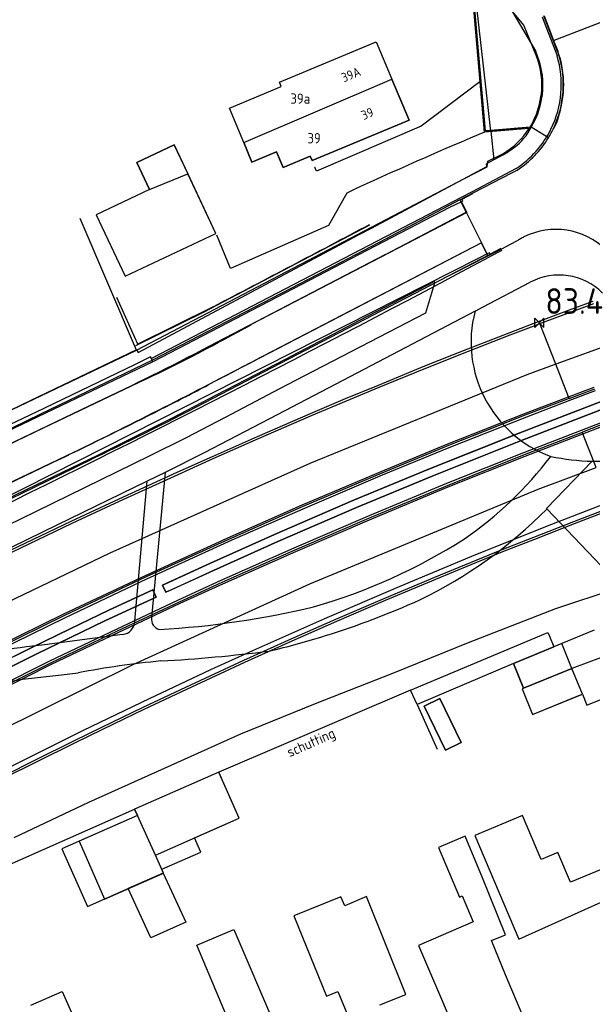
# Model space of a CAD drawing. Extents: x 145741 to 149421, y 457889 to 459999.
# Tile 51 of 84: x 147858 to 147914, y 459371 to 459467. Entities that reach past the tile are written whole.
import ezdxf
from ezdxf.enums import TextEntityAlignment as Align

# ---------------------------------------------------------------- set-up
doc = ezdxf.new("R2010")
doc.units = 0
doc.header["$LTSCALE"] = 4
doc.layers.get('0').update_dxf_attribs({"linetype": 'CONTINUOUS'})
doc.styles.add('ISO', font='ISO')
doc.styles.get("Standard").update_dxf_attribs({"font": 'ISO'})
doc.linetypes.add('RASTER', pattern='A,0.25,-0.25,[150,BLOK.SHX,S=0.25,R=0,X=0,Y=0],-0.25,0.25', length=1)

# ---------------------------------------------------------------- blocks, each defined once
blk = doc.blocks.new('kilometerpaal')
at = {"color": 0}
for p, q in [((-0.442, 0.442), (0.442, -0.442)), ((-0.442, -0.442), (-0.442, 0.442)), ((0.442, 0.442), (-0.442, -0.442)), ((0.442, -0.442), (0.442, 0.442))]:
    blk.add_line(p, q, dxfattribs=at)
at = {"color": 0, "style": 'ISO'}
blk.add_attdef('KILOMETERPAAL', (0.591, 0.868), '', height=2.5, dxfattribs=at)

msp = doc.modelspace()

# ---------------------------------------------------------------- linework, layer by layer
for p, q in [((147903.381, 459456.159), (147902.011, 459471.99)), ((147903.484, 459456.281), (147902.122, 459472.017)), ((147907.225, 459466.565), (147902.466, 459472.319)), ((147909.006, 459467.394), (147909.38, 459466.449)), ((147910.508, 459464.018), (147909.187, 459467.476)), ((147908.47, 459463.552), (147907.225, 459466.565)), ((147909.38, 459466.449), (147910.329, 459463.949)), ((147892.622, 459464.852), (147892.843, 459464.944)), ((147892.843, 459464.944), (147894.378, 459461.302)), ((147883.416, 459461.014), (147892.622, 459464.852)), ((147910.508, 459464.018), (147910.643, 459463.664)), ((147910.329, 459463.949), (147910.462, 459463.602)), ((147894.378, 459461.302), (147896.049, 459457.335)), ((147878.553, 459458.497), (147883.59, 459460.597)), ((147883.59, 459460.597), (147883.416, 459461.014)), ((147902.936, 459461.061), (147897.229, 459456.738)), ((147908.832, 459459.236), (147908.876, 459459.631)), ((147908.876, 459459.631), (147908.934, 459459.887)), ((147879.944, 459455.161), (147878.553, 459458.497)), ((147896.049, 459457.335), (147886.596, 459453.393)), ((147897.229, 459456.738), (147887.028, 459452.381)), ((147907.754, 459456.528), (147903.381, 459456.159)), ((147903.969, 459456.322), (147903.484, 459456.281)), ((147907.829, 459456.648), (147903.969, 459456.322)), ((147907.754, 459456.528), (147907.829, 459456.648)), ((147873.17, 459454.937), (147869.52, 459453.218)), ((147874.491, 459452.132), (147873.17, 459454.937)), ((147880.744, 459453.241), (147879.944, 459455.161)), ((147883.14, 459454.24), (147880.744, 459453.241)), ((147883.778, 459452.709), (147883.14, 459454.24)), ((147886.422, 459453.811), (147883.778, 459452.709)), ((147886.596, 459453.393), (147886.422, 459453.811)), ((147903.716, 459453.332), (147905.195, 459454.066)), ((147869.52, 459453.218), (147870.763, 459450.578)), ((147887.028, 459452.381), (147886.868, 459452.755)), ((147901.45, 459451.641), (147903.652, 459452.791)), ((147906.495, 459452.642), (147902.199, 459450.372)), ((147903.652, 459452.791), (147903.716, 459453.332)), ((147869.514, 459434.964), (147901.45, 459451.641)), ((147877.235, 459446.306), (147874.491, 459452.132)), ((147870.763, 459450.578), (147865.572, 459448.134)), ((147901.108, 459449.795), (147870.95, 459434.14)), ((147889.983, 459450.241), (147888.206, 459447.08)), ((147902.132, 459450.336), (147901.108, 459449.795)), ((147902.221, 459450.166), (147901.198, 459449.626)), ((147901.198, 459449.626), (147901.268, 459449.458)), ((147902.199, 459450.372), (147902.132, 459450.336)), ((147899.999, 459448.834), (147871.081, 459433.825)), ((147901.141, 459449.394), (147899.999, 459448.834)), ((147901.268, 459449.458), (147901.141, 459449.394)), ((147901.141, 459449.394), (147901.671, 459448.337)), ((147869.514, 459434.964), (147864, 459447.764)), ((147865.572, 459448.134), (147868.393, 459442.142)), ((147901.671, 459448.337), (147880.667, 459437.448)), ((147876.036, 459438.632), (147892.227, 459447.148)), ((147888.206, 459447.08), (147878.64, 459442.899)), ((147868.393, 459442.142), (147877.235, 459446.306)), ((147878.64, 459442.899), (147877.32, 459446.148)), ((147903.097, 459445.405), (147880.966, 459433.921)), ((147903.66, 459444.311), (147903.097, 459445.405)), ((147904.987, 459444.831), (147903.958, 459444.307)), ((147902.86, 459443.89), (147839.963, 459412.136)), ((147874.52, 459429.002), (147903.958, 459444.307)), ((147903.66, 459444.311), (147902.86, 459443.89)), ((147905.083, 459444.643), (147903.888, 459444.027)), ((147869.634, 459435.543), (147867.59, 459440.078)), ((147876.968, 459439.176), (147869.634, 459435.543)), ((147911.43, 459438.776), (147912.569, 459439.188)), ((147912.569, 459439.188), (147913.968, 459439.706)), ((147869.431, 459435.408), (147876.036, 459438.632)), ((147908.15, 459437.547), (147911.43, 459438.776)), ((147905.806, 459436.65), (147908.15, 459437.547)), ((147901.764, 459435.082), (147905.806, 459436.65)), ((147851.143, 459426.189), (147869.514, 459434.964)), ((147870.849, 459434.29), (147869.319, 459433.524)), ((147870.95, 459434.14), (147870.849, 459434.29)), ((147897.601, 459433.413), (147901.764, 459435.082)), ((147869.319, 459433.524), (147859.659, 459428.901)), ((147871.081, 459433.825), (147859.873, 459428.453)), ((147871.018, 459433.967), (147870.95, 459434.14)), ((147871.081, 459433.825), (147871.018, 459433.967)), ((147893.061, 459431.553), (147897.601, 459433.413)), ((147870.425, 459432.124), (147860.42, 459427.365)), ((147889.871, 459430.238), (147893.061, 459431.553)), ((147911.643, 459430.26), (147914.137, 459431.205)), ((147911.716, 459430.074), (147914.207, 459431.018)), ((147886.452, 459428.799), (147889.871, 459430.238)), ((147907.511, 459428.479), (147911.716, 459430.074)), ((147859.659, 459428.901), (147851.401, 459424.955)), ((147881.276, 459426.56), (147886.452, 459428.799)), ((147859.873, 459428.453), (147851.615, 459424.507)), ((147899.949, 459425.488), (147907.511, 459428.479)), ((147912.853, 459427.161), (147914.68, 459427.868)), ((147914.755, 459427.67), (147912.93, 459426.965)), ((147860.42, 459427.365), (147853.321, 459423.966)), ((147907.214, 459424.98), (147912.853, 459427.161)), ((147907.353, 459424.628), (147912.991, 459426.808)), ((147912.991, 459426.808), (147912.93, 459426.965)), ((147912.991, 459426.808), (147914.815, 459427.513)), ((147876.888, 459424.615), (147881.276, 459426.56)), ((147863.357, 459424.994), (147854.734, 459420.874)), ((147893.473, 459422.813), (147899.949, 459425.488)), ((147899.73, 459421.995), (147907.214, 459424.98)), ((147873.467, 459423.08), (147876.888, 459424.615)), ((147899.873, 459421.643), (147907.353, 459424.628)), ((147852.661, 459418.265), (147863.436, 459423.507)), ((147867.8, 459420.486), (147873.467, 459423.08)), ((147885.732, 459419.526), (147893.473, 459422.813)), ((147892.275, 459418.89), (147899.73, 459421.995)), ((147892.423, 459418.54), (147899.873, 459421.643)), ((147863.129, 459418.314), (147867.8, 459420.486)), ((147878.827, 459416.486), (147885.732, 459419.526)), ((147912.165, 459418.074), (147915.803, 459419.484)), ((147857.24, 459415.491), (147863.129, 459418.314)), ((147884.864, 459415.722), (147892.275, 459418.89)), ((147885.015, 459415.375), (147892.423, 459418.54)), ((147908.29, 459416.573), (147912.165, 459418.074)), ((147870.522, 459412.706), (147878.827, 459416.486)), ((147905.196, 459415.368), (147908.29, 459416.573)), ((147877.749, 459412.57), (147884.864, 459415.722)), ((147877.905, 459412.224), (147885.015, 459415.375)), ((147902.105, 459414.113), (147905.196, 459415.368)), ((147898.642, 459412.677), (147902.105, 459414.113)), ((147862.584, 459408.95), (147870.522, 459412.706)), ((147873.599, 459410.664), (147877.749, 459412.57)), ((147893.759, 459410.627), (147898.642, 459412.677)), ((147873.758, 459410.32), (147877.905, 459412.224)), ((147867.544, 459407.818), (147873.599, 459410.664)), ((147889.007, 459408.576), (147893.759, 459410.627)), ((147867.706, 459407.476), (147873.758, 459410.32)), ((147854.678, 459405.083), (147862.584, 459408.95)), ((147884.653, 459406.658), (147889.007, 459408.576)), ((147861.07, 459404.728), (147867.544, 459407.818)), ((147861.236, 459404.387), (147867.706, 459407.476)), ((147880.056, 459404.591), (147884.653, 459406.658)), ((147910.151, 459406.099), (147906.209, 459404.461)), ((147853.669, 459401.046), (147861.07, 459404.728)), ((147874.397, 459401.974), (147880.056, 459404.591)), ((147853.84, 459400.708), (147861.236, 459404.387)), ((147906.209, 459404.461), (147896.826, 459400.466)), ((147906.209, 459404.461), (147907.185, 459402.062)), ((147907.185, 459402.062), (147911.918, 459403.988)), ((147870.251, 459400.033), (147874.397, 459401.974)), ((147896.826, 459400.466), (147896.187, 459401.867)), ((147907.185, 459402.062), (147907.056, 459402.009)), ((147907.056, 459402.009), (147908.073, 459399.508)), ((147897.519, 459400.302), (147899.053, 459401.044)), ((147899.053, 459401.044), (147901.12, 459396.767)), ((147908.073, 459399.508), (147912.936, 459401.488)), ((147866.222, 459398.086), (147870.251, 459400.033)), ((147896.826, 459400.466), (147898.798, 459396.144)), ((147899.586, 459396.025), (147897.519, 459400.302)), ((147863.495, 459396.761), (147866.222, 459398.086)), ((147859.768, 459394.904), (147863.495, 459396.761)), ((147901.12, 459396.767), (147899.586, 459396.025)), ((147856.74, 459393.396), (147859.768, 459394.904)), ((147879.486, 459389.407), (147877.51, 459393.896)), ((147869.32, 459390.292), (147869.594, 459389.67)), ((147869.594, 459389.67), (147863.906, 459387.167)), ((147875.158, 459387.502), (147879.486, 459389.407)), ((147875.77, 459386.112), (147875.158, 459387.502)), ((147863.906, 459387.167), (147866.381, 459381.542)), ((147871.979, 459384.443), (147875.77, 459386.112)), ((147866.381, 459381.542), (147872.14, 459384.077)), ((147872.14, 459384.077), (147871.979, 459384.443))]:
    msp.add_line(p, q)
at = {"linetype": 'Continuous'}
for p, q in [((147904.008, 459456.258), (147902.608, 459468.625)), ((147905.728, 459468.513), (147908.387, 459464.021)), ((147910.133, 459465.07), (147917.726, 459468.007)), ((147909.203, 459467.49), (147910.133, 459465.07)), ((147883.416, 459461.014), (147892.843, 459464.944)), ((147892.843, 459464.944), (147894.378, 459461.302)), ((147910.133, 459465.07), (147910.526, 459464.048)), ((147879.944, 459455.161), (147894.378, 459461.302)), ((147896.049, 459457.335), (147894.378, 459461.302)), ((147878.553, 459458.497), (147883.59, 459460.597)), ((147883.59, 459460.597), (147883.416, 459461.014)), ((147879.944, 459455.161), (147878.553, 459458.497)), ((147910.766, 459458.271), (147910.617, 459457.716)), ((147886.596, 459453.393), (147896.049, 459457.335)), ((147910.53, 459457.443), (147910.435, 459457.172)), ((147910.617, 459457.716), (147910.53, 459457.443)), ((147907.946, 459456.633), (147904.008, 459456.258)), ((147909.625, 459455.612), (147907.946, 459456.633)), ((147910.435, 459457.172), (147910.136, 459456.566)), ((147904.008, 459456.258), (147904.322, 459453.481)), ((147869.52, 459453.218), (147873.17, 459454.937)), ((147873.17, 459454.937), (147874.496, 459452.121)), ((147879.944, 459455.161), (147880.744, 459453.241)), ((147905.968, 459454.432), (147906.317, 459454.691)), ((147880.744, 459453.241), (147883.14, 459454.24)), ((147883.14, 459454.24), (147883.778, 459452.709)), ((147883.778, 459452.709), (147886.422, 459453.811)), ((147886.422, 459453.811), (147886.596, 459453.393)), ((147904.322, 459453.481), (147903.595, 459453.079)), ((147905.204, 459453.968), (147904.322, 459453.481)), ((147870.763, 459450.578), (147869.52, 459453.218)), ((147892.395, 459446.83), (147903.627, 459452.813)), ((147903.627, 459452.813), (147903.595, 459453.079)), ((147870.763, 459450.578), (147874.496, 459452.121)), ((147877.235, 459446.306), (147874.496, 459452.121)), ((147902.359, 459450.278), (147906.07, 459452.2)), ((147906.07, 459452.2), (147906.593, 459452.477)), ((147870.763, 459450.578), (147865.572, 459448.134)), ((147901.005, 459449.562), (147902.359, 459450.278)), ((147901.005, 459449.562), (147897.073, 459447.487)), ((147901.015, 459449.541), (147901.005, 459449.562)), ((147901.603, 459448.371), (147901.015, 459449.541)), ((147865.572, 459448.134), (147868.393, 459442.142)), ((147893.744, 459444.264), (147901.603, 459448.371)), ((147901.603, 459448.371), (147902.349, 459446.885)), ((147891.132, 459446.157), (147892.395, 459446.83)), ((147897.073, 459447.487), (147893.13, 459445.434)), ((147902.349, 459446.885), (147903.096, 459445.4)), ((147868.393, 459442.142), (147877.235, 459446.306)), ((147869.74, 459434.751), (147891.132, 459446.157)), ((147893.13, 459445.434), (147886.294, 459441.875)), ((147903.096, 459445.4), (147889.161, 459438.155)), ((147903.694, 459444.209), (147903.096, 459445.4)), ((147905.008, 459444.79), (147906.562, 459445.585)), ((147893.744, 459444.264), (147885.031, 459439.711)), ((147898.566, 459441.493), (147903.73, 459444.136)), ((147903.73, 459444.136), (147903.694, 459444.209)), ((147903.73, 459444.136), (147905.008, 459444.79)), ((147886.294, 459441.875), (147871.056, 459433.967)), ((147898.513, 459441.632), (147891.233, 459437.825)), ((147897.69, 459438.599), (147898.566, 459441.493)), ((147898.566, 459441.493), (147898.513, 459441.632)), ((147903.263, 459439.164), (147907.859, 459441.556)), ((147885.031, 459439.711), (147875.796, 459434.913)), ((147902.478, 459438.756), (147903.263, 459439.164)), ((147912.648, 459438.971), (147914.048, 459439.489)), ((147889.161, 459438.155), (147876.483, 459431.562)), ((147885.894, 459432.477), (147897.69, 459438.599)), ((147902.478, 459438.756), (147890.271, 459432.371)), ((147908.798, 459437.543), (147911.51, 459438.559)), ((147911.51, 459438.559), (147912.648, 459438.971)), ((147891.233, 459437.825), (147883.987, 459434.054)), ((147905.889, 459436.435), (147908.232, 459437.331)), ((147908.232, 459437.331), (147908.798, 459437.543)), ((147910.347, 459433.577), (147908.798, 459437.543)), ((147901.848, 459434.867), (147905.889, 459436.435)), ((147917.192, 459436.078), (147910.347, 459433.577)), ((147858.376, 459429.679), (147869.522, 459435.001)), ((147869.522, 459435.001), (147869.577, 459434.883)), ((147869.577, 459434.883), (147869.66, 459434.708)), ((147869.66, 459434.708), (147869.74, 459434.751)), ((147897.688, 459433.199), (147901.848, 459434.867)), ((147871.056, 459433.967), (147860.137, 459428.713)), ((147883.987, 459434.054), (147877.246, 459430.569)), ((147910.347, 459433.577), (147907.535, 459432.55)), ((147911.581, 459430.419), (147910.347, 459433.577)), ((147890.271, 459432.371), (147883.19, 459428.661)), ((147883.474, 459431.208), (147885.894, 459432.477)), ((147907.535, 459432.55), (147886.399, 459423.935)), ((147893.148, 459431.34), (147897.688, 459433.199)), ((147877.246, 459430.569), (147872.958, 459428.344)), ((147878.784, 459428.75), (147883.474, 459431.208)), ((147889.96, 459430.025), (147893.148, 459431.34)), ((147848.656, 459424.987), (147858.376, 459429.679)), ((147854.932, 459424.772), (147864.946, 459429.567)), ((147886.543, 459428.587), (147889.96, 459430.025)), ((147906.67, 459426.837), (147914.747, 459429.961)), ((147911.643, 459430.26), (147907.439, 459428.666)), ((147911.643, 459430.26), (147911.581, 459430.419)), ((147860.137, 459428.713), (147848.768, 459423.241)), ((147872.16, 459429.343), (147871.886, 459429.204)), ((147874.375, 459426.465), (147878.784, 459428.75)), ((147883.19, 459428.661), (147876.086, 459424.975)), ((147881.369, 459426.348), (147886.543, 459428.587)), ((147907.439, 459428.666), (147899.874, 459425.674)), ((147907.439, 459428.666), (147903.43, 459427.081)), ((147915.069, 459429.269), (147906.919, 459426.131)), ((147872.648, 459428.183), (147865.777, 459424.748)), ((147872.958, 459428.344), (147872.648, 459428.183)), ((147898.027, 459423.4), (147906.67, 459426.837)), ((147903.43, 459427.081), (147899.874, 459425.674)), ((147903.865, 459425.721), (147906.67, 459426.837)), ((147907.291, 459424.784), (147912.93, 459426.965)), ((147914.271, 459423.533), (147912.991, 459426.808)), ((147870.775, 459424.667), (147874.375, 459426.465)), ((147876.982, 459424.404), (147881.369, 459426.348)), ((147899.874, 459425.674), (147893.395, 459422.997)), ((147898.027, 459423.4), (147903.865, 459425.721)), ((147906.919, 459426.131), (147898.311, 459422.678)), ((147865.777, 459424.748), (147858.828, 459421.397)), ((147876.086, 459424.975), (147872.296, 459423.044)), ((147899.809, 459421.799), (147907.291, 459424.784)), ((147862.036, 459424.356), (147852.921, 459419.983)), ((147858.221, 459418.553), (147870.775, 459424.667)), ((147886.399, 459423.935), (147866.918, 459415.202)), ((147873.562, 459422.869), (147876.982, 459424.404)), ((147909.447, 459419.544), (147913.9, 459424.149)), ((147867.897, 459420.277), (147873.562, 459422.869)), ((147872.296, 459423.044), (147870.535, 459422.189)), ((147872.296, 459423.044), (147870.974, 459408.927)), ((147893.395, 459422.997), (147885.652, 459419.709)), ((147890.571, 459420.314), (147898.027, 459423.4)), ((147908.615, 459421.413), (147914.271, 459423.533)), ((147870.535, 459422.189), (147861.747, 459417.922)), ((147869.322, 459408.581), (147870.535, 459422.189)), ((147898.311, 459422.678), (147890.933, 459419.633)), ((147858.828, 459421.397), (147851.892, 459418.063)), ((147886.393, 459412.208), (147908.615, 459421.413)), ((147892.357, 459418.695), (147899.809, 459421.799)), ((147863.228, 459418.105), (147867.897, 459420.277)), ((147882.945, 459417.018), (147890.571, 459420.314)), ((147885.652, 459419.709), (147878.745, 459416.668)), ((147890.933, 459419.633), (147883.282, 459416.325)), ((147909.479, 459419.511), (147909.447, 459419.544)), ((147909.479, 459419.511), (147909.459, 459419.491)), ((147917.635, 459410.937), (147909.479, 459419.511)), ((147912.089, 459418.27), (147915.729, 459419.68)), ((147848.926, 459414.037), (147858.221, 459418.553)), ((147857.341, 459415.284), (147863.228, 459418.105)), ((147884.948, 459415.529), (147892.357, 459418.695)), ((147908.214, 459416.768), (147912.089, 459418.27)), ((147861.747, 459417.922), (147854.599, 459414.446)), ((147878.745, 459416.668), (147870.437, 459412.887)), ((147876.699, 459414.236), (147882.945, 459417.018)), ((147883.282, 459416.325), (147876.994, 459413.507)), ((147905.119, 459415.563), (147908.214, 459416.768)), ((147866.918, 459415.202), (147855.944, 459409.93)), ((147877.836, 459412.377), (147884.948, 459415.529)), ((147902.025, 459414.307), (147905.119, 459415.563)), ((147872.676, 459412.377), (147876.699, 459414.236)), ((147898.561, 459412.871), (147902.025, 459414.307)), ((147876.994, 459413.507), (147872.911, 459411.64)), ((147870.437, 459412.887), (147862.497, 459409.13)), ((147872.042, 459412.084), (147872.676, 459412.377)), ((147873.688, 459410.472), (147877.836, 459412.377)), ((147893.676, 459410.82), (147898.561, 459412.871)), ((147866.813, 459409.653), (147871.078, 459411.632)), ((147869.185, 459404.355), (147886.393, 459412.208)), ((147871.078, 459411.632), (147871.417, 459410.934)), ((147872.37, 459411.393), (147872.042, 459412.084)), ((147872.911, 459411.64), (147872.37, 459411.393)), ((147871.417, 459410.934), (147866.416, 459408.608)), ((147867.634, 459407.628), (147873.688, 459410.472)), ((147888.923, 459408.769), (147893.676, 459410.82)), ((147863.048, 459407.833), (147866.813, 459409.653)), ((147862.497, 459409.13), (147854.589, 459405.262)), ((147866.416, 459408.608), (147859.734, 459405.379)), ((147884.568, 459406.849), (147888.923, 459408.769)), ((147859.306, 459406.032), (147863.048, 459407.833)), ((147861.163, 459404.538), (147867.634, 459407.628)), ((147896.187, 459401.867), (147909.568, 459407.481)), ((147909.568, 459407.481), (147909.717, 459407.127)), ((147914.094, 459407.715), (147910.928, 459406.422)), ((147862.735, 459406.573), (147861.035, 459406.346)), ((147868.144, 459407.295), (147862.735, 459406.573)), ((147879.969, 459404.782), (147884.568, 459406.849)), ((147909.717, 459407.127), (147910.151, 459406.099)), ((147852.816, 459402.809), (147859.306, 459406.032)), ((147860.843, 459406.32), (147859.972, 459406.204)), ((147861.035, 459406.346), (147860.843, 459406.32)), ((147906.209, 459404.461), (147910.151, 459406.099)), ((147910.928, 459406.422), (147910.151, 459406.099)), ((147911.918, 459403.988), (147910.928, 459406.422)), ((147916.588, 459405.73), (147911.918, 459403.988)), ((147859.734, 459405.379), (147853.147, 459402.106)), ((147874.308, 459402.164), (147879.969, 459404.782)), ((147852.266, 459396.016), (147869.185, 459404.355)), ((147853.764, 459400.858), (147861.163, 459404.538)), ((147907.185, 459402.062), (147906.209, 459404.461)), ((147911.509, 459403.822), (147907.185, 459402.062)), ((147911.918, 459403.988), (147911.509, 459403.822)), ((147912.936, 459401.488), (147911.918, 459403.988)), ((147853.449, 459402.106), (147858.39, 459402.931)), ((147858.39, 459402.931), (147862.206, 459403.373)), ((147862.206, 459403.373), (147863.806, 459403.558)), ((147870.161, 459400.222), (147874.308, 459402.164)), ((147896.187, 459401.867), (147877.51, 459393.896)), ((147907.185, 459402.062), (147907.056, 459402.009)), ((147907.056, 459402.009), (147908.073, 459399.508)), ((147913.365, 459400.413), (147916.62, 459401.725)), ((147899.053, 459401.044), (147897.519, 459400.302)), ((147901.12, 459396.767), (147899.053, 459401.044)), ((147908.073, 459399.508), (147912.588, 459401.346)), ((147912.588, 459401.346), (147912.936, 459401.488)), ((147912.936, 459401.488), (147913.365, 459400.413)), ((147866.13, 459398.275), (147870.161, 459400.222)), ((147897.519, 459400.302), (147899.586, 459396.025)), ((147863.403, 459396.949), (147866.13, 459398.275)), ((147859.674, 459395.092), (147863.403, 459396.949)), ((147899.586, 459396.025), (147901.12, 459396.767)), ((147856.646, 459393.584), (147859.674, 459395.092)), ((147877.51, 459393.896), (147869.32, 459390.292)), ((147877.585, 459393.725), (147877.51, 459393.896)), ((147879.486, 459389.407), (147877.585, 459393.725)), ((147853.758, 459383.423), (147869.32, 459390.292)), ((147869.594, 459389.67), (147869.32, 459390.292)), ((147869.594, 459389.67), (147862.242, 459386.435)), ((147871.348, 459385.825), (147869.594, 459389.67)), ((147871.348, 459385.825), (147879.486, 459389.407)), ((147907.088, 459389.687), (147902.463, 459387.73)), ((147908.905, 459385.394), (147907.088, 459389.687)), ((147901.515, 459387.661), (147898.908, 459386.553)), ((147903.218, 459383.625), (147901.515, 459387.661)), ((147902.463, 459387.73), (147906.73, 459377.649)), ((147862.242, 459386.435), (147864.717, 459380.81)), ((147898.908, 459386.553), (147900.955, 459381.736)), ((147872.14, 459384.077), (147871.348, 459385.825)), ((147910.55, 459386.063), (147908.905, 459385.394)), ((147911.769, 459383.174), (147910.55, 459386.063)), ((147919.283, 459386.286), (147911.769, 459383.174)), ((147872.105, 459384.062), (147868.697, 459382.562)), ((147872.105, 459384.062), (147872.14, 459384.077)), ((147872.105, 459384.062), (147874.299, 459379.303)), ((147905.432, 459378.062), (147903.218, 459383.625)), ((147864.717, 459380.81), (147868.697, 459382.562)), ((147870.888, 459377.767), (147868.697, 459382.562)), ((147889.416, 459381.772), (147884.827, 459379.902)), ((147889.78, 459380.878), (147889.416, 459381.772)), ((147891.91, 459381.785), (147889.78, 459380.878)), ((147895.735, 459372.272), (147891.91, 459381.785)), ((147900.955, 459381.736), (147901.229, 459381.852)), ((147901.229, 459381.852), (147902.307, 459379.317)), ((147906.73, 459377.649), (147915.398, 459381.549)), ((147884.827, 459379.902), (147888.01, 459372.089)), ((147874.299, 459379.303), (147870.888, 459377.767)), ((147902.307, 459379.317), (147896.952, 459377.042)), ((147875.392, 459377.07), (147878.98, 459378.573)), ((147878.98, 459378.573), (147883.568, 459367.899)), ((147904.083, 459377.519), (147905.432, 459378.062)), ((147879.97, 459366.141), (147875.392, 459377.07)), ((147896.952, 459377.042), (147897.255, 459376.355)), ((147905.438, 459374.185), (147904.083, 459377.519)), ((147897.255, 459376.355), (147899.291, 459371.573)), ((147909.048, 459365.69), (147905.438, 459374.185)), ((147859.213, 459371.225), (147862.263, 459372.563)), ((147862.263, 459372.563), (147866.594, 459362.852)), ((147888.01, 459372.089), (147889.112, 459372.538)), ((147889.112, 459372.538), (147891.426, 459366.985)), ((147893.202, 459371.265), (147895.735, 459372.272)), ((147899.291, 459371.573), (147902.902, 459363.078))]:
    msp.add_line(p, q, dxfattribs=at)
at = {"linetype": 'Continuous', "lineweight": -3}
for p, q in [((147903.894, 459444.429), (147903.66, 459444.311)), ((147903.958, 459444.307), (147903.894, 459444.429)), ((147911.581, 459430.419), (147914.077, 459431.365)), ((147907.377, 459428.825), (147911.581, 459430.419)), ((147899.81, 459425.832), (147907.377, 459428.825)), ((147893.329, 459423.155), (147899.81, 459425.832)), ((147885.585, 459419.866), (147893.329, 459423.155)), ((147909.953, 459418.007), (147915.579, 459420.183)), ((147878.675, 459416.824), (147885.585, 459419.866)), ((147902.558, 459415.057), (147909.953, 459418.007)), ((147870.366, 459413.042), (147878.675, 459416.824)), ((147895.188, 459411.987), (147902.558, 459415.057)), ((147862.424, 459409.284), (147870.366, 459413.042)), ((147887.854, 459408.853), (147895.188, 459411.987)), ((147854.513, 459405.415), (147862.424, 459409.284)), ((147880.83, 459405.741), (147887.854, 459408.853)), ((147876.755, 459403.87), (147880.83, 459405.741)), ((147870.751, 459401.048), (147876.755, 459403.87)), ((147864.353, 459397.994), (147870.751, 459401.048)), ((147857.05, 459394.36), (147864.353, 459397.994))]:
    msp.add_line(p, q, dxfattribs=at)
at = {"linetype": 'RASTER', "lineweight": -3}
for p, q in [((147914.747, 459429.961), (147906.67, 459426.837)), ((147906.919, 459426.131), (147915.069, 459429.269)), ((147906.67, 459426.837), (147898.027, 459423.4)), ((147898.311, 459422.678), (147906.919, 459426.131)), ((147898.027, 459423.4), (147890.571, 459420.314)), ((147890.933, 459419.633), (147898.311, 459422.678)), ((147890.571, 459420.314), (147882.945, 459417.018)), ((147883.282, 459416.325), (147890.933, 459419.633)), ((147882.945, 459417.018), (147876.699, 459414.236)), ((147876.994, 459413.507), (147883.282, 459416.325)), ((147876.699, 459414.236), (147872.042, 459412.084)), ((147872.37, 459411.393), (147876.994, 459413.507)), ((147871.078, 459411.632), (147866.813, 459409.653)), ((147871.417, 459410.934), (147871.078, 459411.632)), ((147872.042, 459412.084), (147872.37, 459411.393)), ((147916.243, 459411.759), (147910.325, 459409.8)), ((147866.416, 459408.608), (147871.417, 459410.934)), ((147866.813, 459409.653), (147863.048, 459407.833)), ((147910.325, 459409.8), (147901.807, 459406.482)), ((147859.734, 459405.379), (147866.416, 459408.608)), ((147863.048, 459407.833), (147859.306, 459406.032)), ((147859.306, 459406.032), (147852.816, 459402.809)), ((147901.807, 459406.482), (147894.425, 459403.484)), ((147853.147, 459402.106), (147859.734, 459405.379)), ((147894.425, 459403.484), (147886.899, 459400.527)), ((147886.899, 459400.527), (147879.645, 459397.593)), ((147879.645, 459397.593), (147872.204, 459394.24)), ((147872.204, 459394.24), (147864.835, 459390.948)), ((147864.835, 459390.948), (147857.542, 459387.499))]:
    msp.add_line(p, q, dxfattribs=at)
at = {"linetype": 'Continuous'}
for centre, radius, start, end in [((147901.128, 459460.747), 7.963, 328.89197, 24.276), ((147901.705, 459460.788), 9.405, 344.47609, 20.28177), ((147902.907, 459459.205), 5.658, 307.06412, 332.95429), ((147900.877, 459460.912), 10.228, 328.79208, 334.85741), ((147901.161, 459460.764), 9.909, 303.24337, 328.67034), ((147902.193, 459459.786), 6.551, 297.35943, 305.18369), ((147910.905, 459438.731), 8.114, 119.6723, 122.35854), ((147910.215, 459439.895), 6.761, 116.11082, 119.47352), ((147910.351, 459439.767), 6.936, 45.57918, 116.65511), ((147910.678, 459436.292), 5.971, 44.97973, 118.17282), ((147913.933, 459435.737), 11.846, 165.23507, 249.82373), ((147731.352, 459714.386), 314.594, 295.12881, 297.33186), ((147650.975, 459865.571), 489.099, 296.88685, 297.45609), ((147654.444, 459858.565), 481.281, 295.55212, 296.85911), ((147914.365, 459445.897), 21.753, 268.77636, 289.43089), ((147880.886, 459446.562), 36.336, 304.43952, 322.84872), ((147914.381, 459446.05), 21.906, 258.05586, 268.74269), ((147877.489, 459451.187), 45.019, 295.82681, 315.24592), ((147871.286, 459463.873), 56.073, 285.98436, 302.52555), ((147863.666, 459484.947), 81.461, 287.30682, 294.23318), ((147866.954, 459492.857), 85.215, 273.2222, 283.41687), ((147868.019, 459408.592), 1.303, 275.50234, 359.51713), ((147871.959, 459408.753), 1, 170.00416, 257.60562), ((147863.465, 459485.617), 82.16, 283.33935, 287.30181), ((147864.637, 459357.624), 48.803, 95.48471, 106.80603), ((147863.64, 459553.695), 149.208, 273.16569, 277.23101), ((147880.739, 459314.145), 91.002, 95.58637, 100.7235)]:
    msp.add_arc(centre, radius, start, end, dxfattribs=at)
for centre, radius, start, end in [((147901.418, 459460.797), 7.571, 353.09424, 21.33662), ((147901.145, 459460.775), 9.736, 333.62555, 16.87899), ((147901.155, 459460.775), 9.918, 334.89162, 16.93714), ((147901.326, 459460.657), 7.639, 328.34886, 349.28267), ((147901.318, 459460.657), 7.646, 300.46626, 327.32023), ((147901.15, 459460.774), 9.731, 303.31484, 333.61824), ((148049.82, 459106.127), 379.424, 112.64783, 114.91434), ((146461.355, 462151.73), 3059.724, 297.558909, 297.88129), ((147179.817, 460802.259), 1539.18, 295.922226, 298.06201), ((147791.373, 459596.712), 182.588, 295.65492, 299.27773), ((147542.684, 460079.369), 728.723, 296.106882, 297.659185), ((147510.504, 460149.335), 807.086, 295.931228, 296.809489)]:
    msp.add_arc(centre, radius, start, end)

# ---------------------------------------------------------------- block references
msp.add_blockref('kilometerpaal', (147908.733, 459437.609)).add_auto_attribs({'KILOMETERPAAL': '83.4'})

# ---------------------------------------------------------------- texts
at = {"style": 'ISO'}
for s, p in [('39A', (147890.385, 459461.764)), ('39', (147891.988, 459457.96))]:
    msp.add_text(s, height=0.9, rotation=22.6, dxfattribs=at).set_placement(p, align=Align.MIDDLE_CENTER)
for s, p in [('39a', (147884.494, 459458.925)), ('39', (147886.155, 459455.073))]:
    msp.add_text(s, height=1).set_placement(p)
msp.add_text('schutting', height=1, rotation=23.73797).set_placement((147884.417, 459395.32))

doc.saveas('drawing.dxf')
